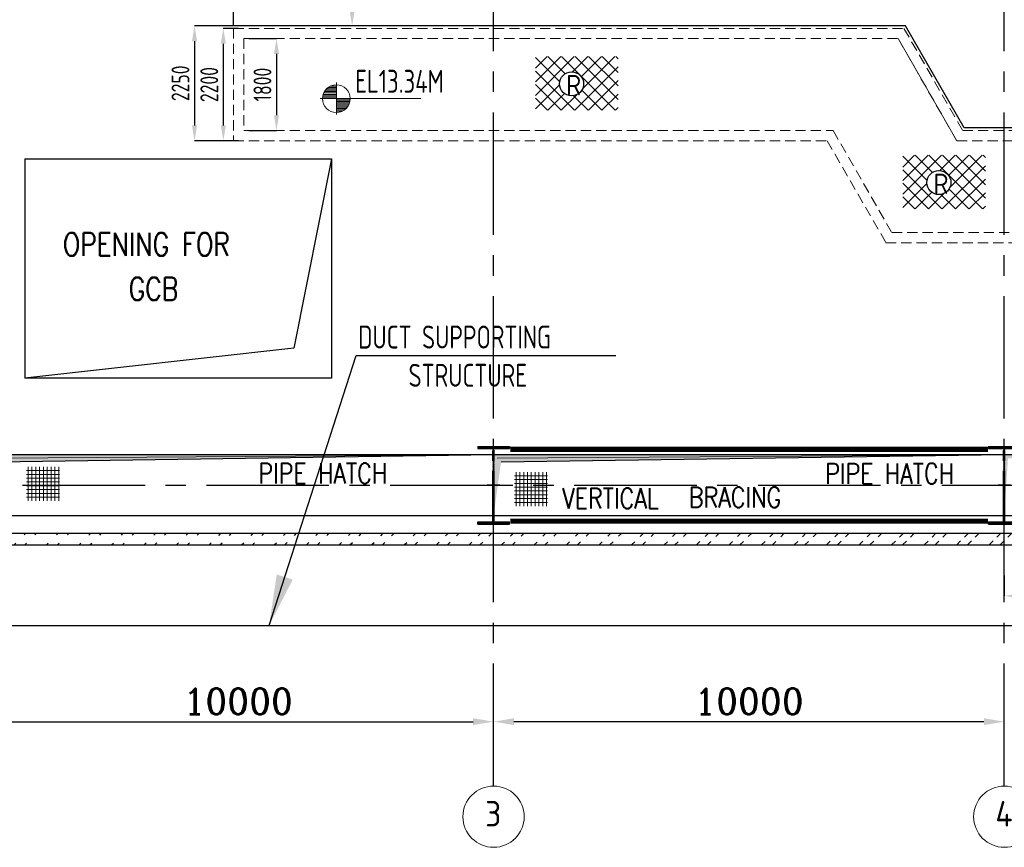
# Model space of a CAD drawing. Extents: x -11758 to 4934791, y -233543 to 1826789.
# Tile 51 of 256: x 37881 to 57158, y 258143 to 274359. Entities that reach past the tile are written whole.
import ezdxf
from ezdxf.enums import TextEntityAlignment as Align

# ---------------------------------------------------------------- set-up
doc = ezdxf.new("R2010")
doc.units = 0
doc.header["$LTSCALE"] = 800
doc.header["$MEASUREMENT"] = 0
for name, pattern in [('CENTER', [2, 1.25, -0.25, 0.25, -0.25]), ('CENTER2', [1.125, 0.75, -0.125, 0.125, -0.125]), ('DASHDOT', [1, 0.5, -0.25, 0, -0.25]), ('HIDDEN', [0.375, 0.25, -0.125])]:
    doc.linetypes.add(name, pattern=pattern)
doc.layers.get('0').update_dxf_attribs({"linetype": 'CONTINUOUS'})
doc.layers.get('DEFPOINTS').update_dxf_attribs({"linetype": 'CONTINUOUS'})
for name, color, linetype in [('COL', 1, 'CENTER'), ('EQP5', 3, 'CONTINUOUS'), ('GRID', 8, 'CENTER'), ('HATCH', 9, 'CONTINUOUS'), ('LOGO', 7, 'CONTINUOUS'), ('OBN', 1, 'CONTINUOUS'), ('PIPE OPENING HATCH', 7, 'CONTINUOUS'), ('STR', 2, 'CONTINUOUS'), ('TG', 2, 'CONTINUOUS'), ('WALL', 6, 'CONTINUOUS')]:
    doc.layers.add(name, color=color, linetype=linetype)
for name, color, linetype, lineweight in [('DIM', 4, 'CONTINUOUS', 15), ('T', 3, 'CONTINUOUS', 15), ('TEXT', 3, 'CONTINUOUS', 15)]:
    doc.layers.add(name, color=color, linetype=linetype, lineweight=lineweight)
doc.styles.add('ROMANC', font='romanc')
doc.styles.add('ROMANS', font='ISO9.shx', dxfattribs={"width": 0.8})
doc.styles.add('S1', font='SIMPLEX.SHX', dxfattribs={"height": 200})
doc.styles.add('S3', font='ROMANS1.SHX', dxfattribs={"width": 0.8})
doc.styles.get("Standard").update_dxf_attribs({"font": 'ISO9'})
doc.dimstyles.get("Standard").update_dxf_attribs({"dimtxt": 0.18, "dimasz": 0.18, "dimexe": 0.18, "dimexo": 0.0625, "dimgap": 0.09, "dimtad": 0, "dimtih": 1, "dimtoh": 1, "dimdec": 4, "dimzin": 0, "dimdsep": 46, "dimtxsty": 'Standard', "dimcen": 0.09, "dimadec": 0, "dimazin": 0, "dimtfac": 1, "dimtdec": 4, "dimtofl": 0, "dimtmove": 0, "dimatfit": 3, "dimfxl": 1, "dimtolj": 1, "dimtzin": 0, "dimarcsym": 0})
doc.dimstyles.new('STANDARD$0', dxfattribs={"dimtxt": 250, "dimasz": 200, "dimexe": 0, "dimexo": 0, "dimgap": 100, "dimtad": 1, "dimdec": 0, "dimzin": 0, "dimdsep": 46, "dimtxsty": 'S1', "dimcen": 0, "dimadec": 0, "dimazin": 0, "dimtfac": 1, "dimtdec": 0, "dimtmove": 2, "dimatfit": 3, "dimfxl": 1, "dimtolj": 1, "dimtzin": 0, "dimarcsym": 0})

# ---------------------------------------------------------------- blocks, each defined once
blk = doc.blocks.new('*D307')
at = {"layer": 'DEFPOINTS', "color": 0, "linetype": 'Continuous', "transparency": 16777216}
for p in [(37158, 260605), (47158, 260605), (47158, 260605)]:
    blk.add_point(p, dxfattribs=at)
at = {"layer": 'DIM', "color": 4, "linetype": 'Continuous', "lineweight": -2, "transparency": 16777216}
blk.add_line((37558, 260605), (46758, 260605), dxfattribs=at)
at = {"layer": 'DIM', "color": 4, "linetype": 'Continuous', "transparency": 16777216}
for points in [[(37558, 260672), (37558, 260539), (37158, 260605)], [(46758, 260672), (46758, 260539), (47158, 260605)]]:
    blk.add_solid(points, dxfattribs=at)
at = {"layer": 'DIM', "linetype": 'Continuous', "transparency": 16777216, "insert": (42158, 261005), "char_height": 500, "attachment_point": 5, "style": 'ROMANC'}
blk.add_mtext('\\A1;10000', dxfattribs=at)
blk = doc.blocks.new('*D318')
at = {"layer": 'DEFPOINTS', "color": 0, "linetype": 'Continuous', "transparency": 16777216}
for p in [(57158, 263472), (61408, 263069), (61408, 263069)]:
    blk.add_point(p, dxfattribs=at)
at = {"layer": 'DIM', "linetype": 'Continuous', "lineweight": -2, "transparency": 16777216}
blk.add_line((57158, 263472), (57158, 263069), dxfattribs=at)
at = {"layer": 'DIM', "color": 4, "linetype": 'Continuous', "lineweight": -2, "transparency": 16777216}
blk.add_line((57558, 263069), (61008, 263069), dxfattribs=at)
at = {"layer": 'DIM', "color": 4, "linetype": 'Continuous', "transparency": 16777216}
for points in [[(57558, 263136), (57558, 263002), (57158, 263069)], [(61008, 263136), (61008, 263002), (61408, 263069)]]:
    blk.add_solid(points, dxfattribs=at)
at = {"layer": 'DIM', "linetype": 'Continuous', "transparency": 16777216, "insert": (59283, 263469), "char_height": 500, "attachment_point": 5, "style": 'ROMANC'}
blk.add_mtext('\\A1;4250', dxfattribs=at)
blk = doc.blocks.new('*D320')
at = {"layer": 'DEFPOINTS', "color": 0, "linetype": 'Continuous', "transparency": 16777216}
for p in [(47158, 260605), (47158, 260605), (57158, 260605)]:
    blk.add_point(p, dxfattribs=at)
at = {"layer": 'DIM', "color": 4, "linetype": 'Continuous', "lineweight": -2, "transparency": 16777216}
blk.add_line((56758, 260605), (47558, 260605), dxfattribs=at)
at = {"layer": 'DIM', "color": 4, "linetype": 'Continuous', "transparency": 16777216}
for points in [[(47558, 260672), (47558, 260539), (47158, 260605)], [(56758, 260672), (56758, 260539), (57158, 260605)]]:
    blk.add_solid(points, dxfattribs=at)
at = {"layer": 'DIM', "linetype": 'Continuous', "transparency": 16777216, "insert": (52158, 261005), "char_height": 500, "attachment_point": 5, "style": 'ROMANC'}
blk.add_mtext('\\A1;10000', dxfattribs=at)
blk = doc.blocks.new('*X4')
at = {"color": 0}
for p, q in [((36092, 29275), (36330, 29275)), ((36102, 29300), (36330, 29300)), ((36115, 29325), (36330, 29325)), ((36132, 29350), (36330, 29350)), ((36154, 29375), (36330, 29375)), ((36183, 29400), (36330, 29400)), ((36226, 29425), (36330, 29425)), ((36080, 29200), (36330, 29200)), ((36081, 29225), (36330, 29225)), ((36085, 29250), (36330, 29250))]:
    blk.add_line(p, q, dxfattribs=at)
blk = doc.blocks.new('LL')
for p, q in [((-711, 0), (-711, 423)), ((-1136, 0), (-711, 0)), ((1493, 0), (-711, 0)), ((-711, 0), (-711, -418))]:
    blk.add_line(p, q)
for start, end in [(90, 180), (0, 90), (180, 270), (270, 0)]:
    blk.add_arc((-711, 0), 360, start, end)
at = {"xscale": 1.440000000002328, "yscale": 1.440000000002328, "zscale": 1.440000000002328}
blk.add_blockref('*X4', (-53026, -42044), dxfattribs=at)
at = {"xscale": 1.440000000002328, "yscale": 1.440000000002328, "zscale": 1.440000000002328, "rotation": 180}
blk.add_blockref('*X4', (51604, 42044), dxfattribs=at)
at = {"flags": 4}
blk.add_attdef('LEVEL', (-222, 154), '', height=432, dxfattribs=at)
blk = doc.blocks.new('A$C48B609D5')
at = {"linetype": 'HIDDEN'}
for p, q in [((-19340, -4050), (-19340, -6250)), ((-19340, -4050), (-6214, -4050)), ((-6214, -4050), (-5064, -6050)), ((-19140, -4250), (-6330, -4250)), ((-19140, -4250), (-19140, -6050)), ((-6330, -4250), (-5180, -6250)), ((-19140, -6050), (-7602, -6050)), ((-7602, -6050), (-6452, -8050)), ((-5064, -6050), (12335, -6050)), ((-19340, -6250), (-7717, -6250)), ((-7717, -6250), (-6567, -8250)), ((-5180, -6250), (12535, -6250)), ((-6452, -8050), (15650, -8050)), ((-6567, -8250), (15850, -8250))]:
    blk.add_line(p, q, dxfattribs=at)
ref = blk.add_blockref('LL', (-16794, -5426), dxfattribs=dict(xscale=0.75, yscale=0.75, zscale=0.75))
ref.add_attrib('LEVEL', 'EL13.34M', (-16961, -5311), dxfattribs={"height": 450, "style": 'ROMANS', "width": 0.8, "flags": 4})
blk = doc.blocks.new('A$C41E52089')
at = {"layer": 'COL'}
h = blk.add_hatch(dxfattribs=at)
h.set_pattern_fill('ANSI31', color=256, scale=100, style=0)
h.paths.add_polyline_path([(310, -720), (0, -720), (0, -760), (310, -760)])
h.paths.add_polyline_path([(0, -720), (-310, -720), (-310, -760), (0, -760)])
h.paths.add_polyline_path([(0, 0), (-13, 0), (-13, -720), (0, -720)])
h.paths.add_polyline_path([(0, 720), (-13, 720), (-13, 0), (0, 0)])
h.paths.add_polyline_path([(12, 0), (0, 0), (0, -720), (12, -720)])
h.paths.add_polyline_path([(12, 720), (0, 720), (0, 0), (12, 0)])
h.paths.add_polyline_path([(310, 760), (0, 760), (0, 720), (12, 720), (310, 720)])
h.paths.add_polyline_path([(0, 760), (-310, 760), (-310, 720), (0, 720)])
at = {"layer": 'COL', "color": 2}
for p, q in [((0, -800), (0, 800)), ((123, 0), (-123, 0))]:
    blk.add_line(p, q, dxfattribs=at)
at = {"layer": 'COL'}
for p, q in [((-310, 760), (310, 760)), ((-310, 760), (-310, 720)), ((-310, 720), (310, 720)), ((-13, -720), (-13, 720)), ((12, -720), (12, 720)), ((310, 760), (310, 720)), ((-310, -720), (310, -720)), ((-310, -760), (-310, -720)), ((-310, -760), (310, -760)), ((310, -760), (310, -720))]:
    blk.add_line(p, q, dxfattribs=at)
blk = doc.blocks.new('*D346')
at = {"layer": 'DEFPOINTS', "color": 0, "transparency": 16777216}
for p in [(44459, 278237), (44390, 274237), (45003, 274237)]:
    blk.add_point(p, dxfattribs=at)
at = {"layer": 'DIM', "color": 9, "lineweight": -2, "transparency": 16777216}
for p, q in [((44459, 278237), (44390, 278237)), ((44390, 277937), (44390, 274537)), ((45003, 274237), (44390, 274237))]:
    blk.add_line(p, q, dxfattribs=at)
at = {"layer": 'DIM', "color": 9, "transparency": 16777216}
for points in [[(44340, 277937), (44440, 277937), (44390, 278237)], [(44340, 274537), (44440, 274537), (44390, 274237)]]:
    blk.add_solid(points, dxfattribs=at)
at = {"layer": 'DIM', "transparency": 16777216, "insert": (44115, 276237), "char_height": 350, "attachment_point": 5, "rotation": 90, "style": 'ROMANS'}
blk.add_mtext('\\A1;4000', dxfattribs=at)
blk = doc.blocks.new('*D353')
at = {"layer": 'DEFPOINTS', "color": 0, "transparency": 16777216}
for p in [(42168, 274237), (41304, 271987), (42168, 271987)]:
    blk.add_point(p, dxfattribs=at)
at = {"layer": 'DIM', "color": 9, "lineweight": -2, "transparency": 16777216}
for p, q in [((42168, 274237), (41304, 274237)), ((41304, 273937), (41304, 272287)), ((42168, 271987), (41304, 271987))]:
    blk.add_line(p, q, dxfattribs=at)
at = {"layer": 'DIM', "color": 9, "transparency": 16777216}
for points in [[(41254, 273937), (41354, 273937), (41304, 274237)], [(41254, 272287), (41354, 272287), (41304, 271987)]]:
    blk.add_solid(points, dxfattribs=at)
at = {"layer": 'DIM', "transparency": 16777216, "insert": (41029, 273112), "char_height": 350, "attachment_point": 5, "rotation": 90, "style": 'ROMANS'}
blk.add_mtext('\\A1;2250', dxfattribs=at)
blk = doc.blocks.new('*D354')
at = {"layer": 'DEFPOINTS', "color": 0, "transparency": 16777216}
for p in [(42168, 274187), (41868, 271987), (42168, 271987)]:
    blk.add_point(p, dxfattribs=at)
at = {"layer": 'DIM', "color": 9, "lineweight": -2, "transparency": 16777216}
for p, q in [((42168, 274187), (41868, 274187)), ((41868, 273887), (41868, 272287)), ((42168, 271987), (41868, 271987))]:
    blk.add_line(p, q, dxfattribs=at)
at = {"layer": 'DIM', "color": 9, "transparency": 16777216}
for points in [[(41818, 273887), (41918, 273887), (41868, 274187)], [(41818, 272287), (41918, 272287), (41868, 271987)]]:
    blk.add_solid(points, dxfattribs=at)
at = {"layer": 'DIM', "transparency": 16777216, "insert": (41593, 273087), "char_height": 350, "attachment_point": 5, "rotation": 90, "style": 'ROMANS'}
blk.add_mtext('\\A1;2200', dxfattribs=at)
blk = doc.blocks.new('*D355')
at = {"layer": 'DEFPOINTS', "color": 0, "transparency": 16777216}
for p in [(42368, 273987), (42368, 272187), (42909, 272187)]:
    blk.add_point(p, dxfattribs=at)
at = {"layer": 'DIM', "color": 9, "lineweight": -2, "transparency": 16777216}
for p, q in [((42368, 273987), (42909, 273987)), ((42909, 273687), (42909, 272487)), ((42368, 272187), (42909, 272187))]:
    blk.add_line(p, q, dxfattribs=at)
at = {"layer": 'DIM', "color": 9, "transparency": 16777216}
for points in [[(42859, 273687), (42959, 273687), (42909, 273987)], [(42859, 272487), (42959, 272487), (42909, 272187)]]:
    blk.add_solid(points, dxfattribs=at)
at = {"layer": 'DIM', "transparency": 16777216, "insert": (42634, 273087), "char_height": 350, "attachment_point": 5, "rotation": 90, "style": 'ROMANS'}
blk.add_mtext('\\A1;1800', dxfattribs=at)
blk = doc.blocks.new('A$C024275AA')
at = {"layer": 'EQP5'}
for p, q in [((825, 6395), (825, 2095)), ((825, 6395), (6825, 6395)), ((6825, 6395), (6093, 2686)), ((6825, 6395), (6825, 2095)), ((6093, 2686), (825, 2095)), ((6825, 2095), (825, 2095))]:
    blk.add_line(p, q, dxfattribs=at)
at = {"layer": 'T', "style": 'S3', "width": 0.8}
for s, p in [('OPENING FOR', (1568, 4494)), ('GCB', (2857, 3623))]:
    blk.add_text(s, height=450, dxfattribs=at).set_placement(p)
blk = doc.blocks.new('A$C05191821')
at = {"layer": 'DIM'}
h = blk.add_hatch(dxfattribs=at)
h.set_pattern_fill('ANSI37', color=256, scale=600, angle=45, style=0)
h.set_pattern_definition([(90, (-17678.11, -48199.25), (-75, 1e-14), []), (180, (-17678.11, -48199.25), (-1e-14, -75), [])])
h.paths.add_polyline_path([(13504, 361), (12856, 361), (12856, -306), (13504, -306)])
h = blk.add_hatch(dxfattribs=at)
h.set_pattern_fill('ANSI37', color=256, scale=600, angle=45, style=0)
h.set_pattern_definition([(90, (-8126.735, -48300.48), (-75, 1e-14), []), (180, (-8126.735, -48300.48), (-1e-14, -75), [])])
h.paths.add_polyline_path([(23056, 259), (22408, 259), (22408, -407), (23056, -407)])
at = {"layer": 'PIPE OPENING HATCH', "lineweight": -2}
for points in [[(12072, 530), (12000, -600), (12000, 598), (22000, 598)], [(22072, 530), (22000, -600), (22000, 598), (32000, 598)], [(32072, 530), (32000, -600), (32000, 598), (42000, 598)]]:
    blk.add_hatch(color=1, dxfattribs=at).paths.add_polyline_path(points)
at = {"layer": 'PIPE OPENING HATCH'}
h = blk.add_hatch(color=1, dxfattribs=at)
h.paths.add_polyline_path([(12084, 0), (12016, 0), (12016, -485)])
h.paths.add_polyline_path([(22000, 600), (12016, 600), (12016, 0), (12044, 0), (12084, 0), (12147, 458)])
h = blk.add_hatch(color=1, dxfattribs=at)
h.paths.add_polyline_path([(22084, 0), (22016, 0), (22016, -485)])
h.paths.add_polyline_path([(32000, 600), (22016, 600), (22016, 0), (22044, 0), (22084, 0), (22147, 458)])
at = {"layer": 'PIPE OPENING HATCH', "color": 1, "lineweight": -2}
for p, q in [((22000, 598), (12072, 530)), ((32000, 598), (22072, 530)), ((32000, 600), (42000, 600))]:
    blk.add_line(p, q, dxfattribs=at)
at = {"layer": 'PIPE OPENING HATCH', "color": 1}
for p, q in [((12147, 458), (22000, 600)), ((22147, 458), (32000, 600))]:
    blk.add_line(p, q, dxfattribs=at)
for points in [[(12000, 600), (22000, 600), (22000, -600), (12000, -600)], [(22000, 600), (32000, 600), (32000, -600), (22000, -600)], [(32000, 600), (42000, 600), (42000, -600), (32000, -600)]]:
    blk.add_lwpolyline(points, close=True, dxfattribs=at)
at = {"layer": 'T', "style": 'S3', "width": 0.8}
for s, p in [('PIPE HATCH', (17396, 34)), ('PIPE HATCH', (28492, 29)), ('VERTICAL', (23342, -458)), ('BRACING', (25822, -435))]:
    blk.add_text(s, height=400, dxfattribs=at).set_placement(p)
blk = doc.blocks.new('A$C5C3352FF')
at = {"layer": 'TG', "flags": 128}
blk.add_lwpolyline([(12285, 6000), (12285, -6000), (-5035, -6000), (-6185, -4000), (-19340, -4000), (-19340, 4000), (-6185, 4000), (-5035, 6000)], close=True, dxfattribs=at)

msp = doc.modelspace()

# ---------------------------------------------------------------- hatches: boundary and pattern name
h = msp.add_hatch()
h.set_pattern_fill('NET', color=2, scale=1499.954999, angle=45, style=0)
h.set_pattern_definition([(45, (-32788.82, 221540.7), (-132.57854, 132.57854), []), (135, (-32788.82, 221540.7), (-132.57854, -132.57854), [])])
h.paths.add_polyline_path([(49596.1, 273636.8), (47978.4, 273636.8), (47978.4, 272585.6), (49596.1, 272585.6)])
h.paths.add_polyline_path([(48451.9, 273101.1, -1), (48922.2, 273101.1, -1)], flags=16)
h.paths.add_polyline_path([(48564.1, 272899.8), (48841.1, 272899.8), (48841.1, 273256.1), (48564.1, 273256.1)], flags=24)
h = msp.add_hatch()
h.set_pattern_fill('NET', color=2, scale=1499.954999, angle=45, style=0)
h.set_pattern_definition([(45, (-25597.49, 219606.29), (-132.57854, 132.57854), []), (135, (-25597.49, 219606.29), (-132.57854, -132.57854), [])])
h.paths.add_polyline_path([(56787.5, 271702.4), (55169.8, 271702.4), (55169.8, 270651.2), (56787.5, 270651.2)])
h.paths.add_polyline_path([(55643.3, 271166.7, -1), (56113.5, 271166.7, -1)], flags=16)
h.paths.add_polyline_path([(55755.4, 270965.4), (56032.5, 270965.4), (56032.5, 271321.6), (55755.4, 271321.6)], flags=24)
at = {"layer": 'HATCH'}
h = msp.add_hatch(dxfattribs=at)
h.set_pattern_fill('ANSI32', color=256, scale=1200, style=0)
h.set_pattern_definition([(45, (54703.6, 182995.5), (-318.198, 318.198), []), (45, (54915.73, 182995.5), (-318.198, 318.198), [])])
edge = h.paths.add_edge_path()
edge.add_line((118558.4, 264297.2), (24758.4, 264297.2))
edge.add_line((118788.4, 264067.1), (24528.4, 264067.2))

# ---------------------------------------------------------------- linework, layer by layer
for centre in [(48687.1, 273101.1), (55878.4, 271166.7)]:
    msp.add_circle(centre, 235.1)
at = {"layer": 'DIM'}
msp.add_line((55078.8, 273987.2), (56228.8, 271987.2), dxfattribs=at)
at = {"layer": 'GRID', "linetype": 'CENTER2', "ltscale": 4}
for p, q in [((47158.4, 259343.3), (47158.4, 304321.8)), ((57158.4, 259343.3), (57158.4, 304321.8)), ((19936.4, 265237.2), (93350.2, 265237.2))]:
    msp.add_line(p, q, dxfattribs=at)
at = {"layer": 'OBN'}
msp.add_line((44471.6, 267779.1), (49553.7, 267779.1), dxfattribs=at)
at = {"layer": 'STR', "color": 7, "linetype": 'DASHDOT', "const_width": 100}
for points in [[(47486.8, 265941.4), (56836.8, 265941.4)], [(47486.8, 264533), (56836.8, 264533)]]:
    msp.add_lwpolyline(points, dxfattribs=at)
at = {"layer": 'TEXT'}
for centre in [(47158.4, 258743.3), (57158.4, 258743.3)]:
    msp.add_circle(centre, 600, dxfattribs=at)
at = {"layer": 'WALL'}
for p, q in [((24758.4, 264297.2), (47503.7, 264297.2)), ((47158.4, 264297.2), (87528.4, 264297)), ((24528.4, 264067.2), (47503.7, 264067.2)), ((47158.4, 264066.8), (87528.4, 264067.2))]:
    msp.add_line(p, q, dxfattribs=at)
at = {"layer": 'WALL', "color": 1}
msp.add_line((37158.4, 262487.2), (108158.4, 262487.2), dxfattribs=at)

# ---------------------------------------------------------------- block references
at = {"layer": 'COL'}
for p in [(47158.4, 265237.2), (57158.4, 265237.2)]:
    msp.add_blockref('A$C41E52089', p, dxfattribs=at)
at = {"layer": 'DIM'}
for name, p in [('A$C5C3352FF', (61408.4, 278237.2)), ('A$C48B609D5', (61408.4, 278237.2)), ('A$C024275AA', (37158.4, 265237.2)), ('A$C05191821', (25158.4, 265237.2))]:
    msp.add_blockref(name, p, dxfattribs=at)

# ---------------------------------------------------------------- texts
at = {"layer": 'LOGO', "style": 'ROMANS'}
for p in [(48578.2, 273077.9), (55769.5, 271143.5)]:
    msp.add_text('R', height=400, dxfattribs=at).set_placement(p, align=Align.MIDDLE_LEFT)
at = {"layer": 'TEXT', "style": 'ROMANS'}
for s, p in [('3', (47152.5, 258802.3)), ('4', (57152.5, 258802.3))]:
    msp.add_text(s, height=500, dxfattribs=at).set_placement(p, align=Align.MIDDLE)
at = {"layer": 'TEXT', "insert": (43567.3, 268365.4), "char_height": 450, "width": 6871.448, "attachment_point": 1, "style": 'ROMANS'}
msp.add_mtext('\\pi941.44;DUCT SUPPORTING \\P\\pi1927.2;STRUCTURE ', dxfattribs=at)

# ---------------------------------------------------------------- dimensions: what is measured, and where the dimension line sits
at = {"layer": 'DIM'}
for base, p1, p2, picture, middle in [((44390.2, 274237.2), (44459.5, 278237.2), (45003.4, 274237.2), '*D346', (44115.2, 276237.2)), ((41303.7, 271987.2), (42168.4, 274237.2), (42168.4, 271987.2), '*D353', (41028.7, 273112.2)), ((41867.9, 271987.2), (42168.4, 274187.2), (42168.4, 271987.2), '*D354', (41592.9, 273087.2)), ((42909, 272187.2), (42368.4, 273987.2), (42368.4, 272187.2), '*D355', (42634, 273087.2))]:
    dim = msp.add_linear_dim(base=base, p1=p1, p2=p2, angle=90, dimstyle='STANDARD$0', override={"dimtxt": 350, "dimasz": 300, "dimtxsty": 'ROMANS', "dimclrd": 9, "dimclre": 9, "dimclrt": 256, "dimtix": 1}, dxfattribs=at)
    dim.commit()
    dim.dimension.update_dxf_attribs({"geometry": picture, "text_midpoint": middle})
at = {"layer": 'DIM', "linetype": 'Continuous'}
for base, p1, p2, picture, middle in [((61408.4, 263068.9), (57158.4, 263472.3), (61408.4, 263068.9), '*D318', (59283.4, 263468.9)), ((47158.4, 260605.4), (37158.4, 260605.4), (47158.4, 260605.4), '*D307', (42158.4, 261005.4))]:
    dim = msp.add_linear_dim(base=base, p1=p1, p2=p2, dimstyle='STANDARD$0', override={"dimscale": 100, "dimtxt": 5, "dimasz": 4, "dimgap": 1.5, "dimtxsty": 'ROMANC', "dimclrd": 4, "dimclre": 256, "dimclrt": 256, "dimtix": 1}, dxfattribs=at)
    dim.commit()
    dim.dimension.update_dxf_attribs({"geometry": picture, "text_midpoint": middle})
dim = msp.add_linear_dim(base=(47158.4, 260605.4), p1=(57158.4, 260605.4), p2=(47158.4, 260605.4), angle=180, dimstyle='STANDARD$0', override={"dimscale": 100, "dimtxt": 5, "dimasz": 4, "dimgap": 1.5, "dimtxsty": 'ROMANC', "dimclrd": 4, "dimclre": 256, "dimclrt": 256, "dimtix": 1}, dxfattribs=at)
dim.commit()
dim.dimension.update_dxf_attribs({"geometry": '*D320', "text_midpoint": (52158.4, 261005.4)})

# ---------------------------------------------------------------- leaders
at = {"layer": 'OBN'}
msp.add_leader([(42763.2, 262487.2), (44471.6, 267779.1)], dimstyle='Standard', override={"dimscale": 100, "dimtxt": 2, "dimasz": 10, "dimexe": 0, "dimexo": 0, "dimgap": 0.6, "dimtad": 0, "dimtih": 0, "dimtoh": 0, "dimdec": 0, "dimtxsty": 'ROMANS', "dimcen": 0, "dimclrd": 2, "dimclre": 2, "dimclrt": 2, "dimtdec": 0, "dimtix": 1, "dimtofl": 1, "dimtmove": 2, "dimfxl": 0.5}, dxfattribs=at)

doc.saveas('drawing.dxf')
